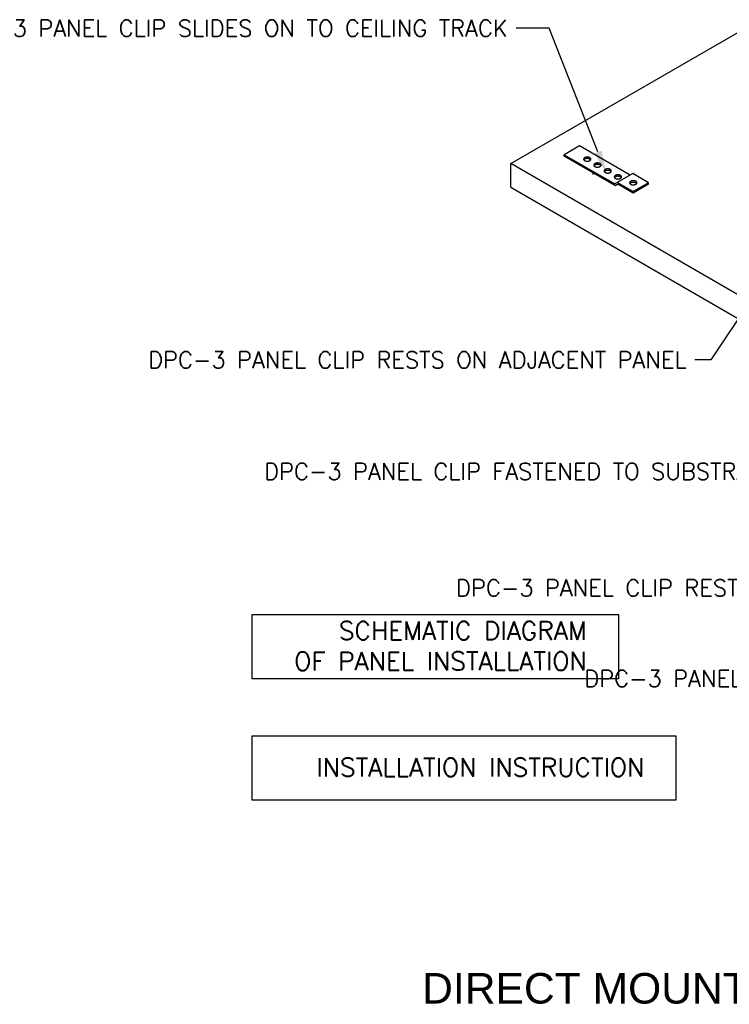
# Model space of a CAD drawing. Header units: inches. Extents: x 31 to 585, y 3457 to 3603.
# Tile 15 of 24: x 208 to 258, y 3532 to 3601. Entities that reach past the tile are written whole.
import ezdxf
from ezdxf import colors
from ezdxf.entities.mleader import LeaderData, LeaderLine
from ezdxf.math import Vec2, Vec3

# ---------------------------------------------------------------- set-up
doc = ezdxf.new("R2010")
doc.units = ezdxf.units.IN
doc.header["$MEASUREMENT"] = 0
for name, color, linetype in [('1-MOUNT', 155, 'Continuous'), ('1-PANEL', 6, 'Continuous'), ('1-TEXT', 2, 'Continuous')]:
    doc.layers.add(name, color=color, linetype=linetype)
doc.styles.add('GEN NOTES', font='ARIALUNI.TTF')
doc.styles.add('ROMANS', font='romans.shx')
doc.styles.add('TEXT', font='romans.shx')

msp = doc.modelspace()

# ---------------------------------------------------------------- linework, layer by layer
at = {"layer": '1-MOUNT'}
for p, q in [((247.15807, 3591.83434), (246.09829, 3591.2221)), ((250.65423, 3589.81427), (247.15807, 3591.83434)), ((246.09829, 3591.12011), (246.09829, 3591.2221)), ((246.09829, 3591.2221), (249.59446, 3589.20204)), ((249.63096, 3589.07887), (246.09829, 3591.12011)), ((248.09297, 3589.85299), (248.09297, 3589.95498)), ((250.83153, 3589.91619), (249.59446, 3589.20204)), ((249.77113, 3589.30403), (250.86741, 3588.67062)), ((251.92719, 3589.28285), (250.83153, 3589.91619)), ((251.92719, 3589.28285), (250.86741, 3588.67062)), ((251.92719, 3589.18086), (251.92719, 3589.28285)), ((249.80764, 3589.18086), (249.63096, 3589.07887)), ((250.86741, 3588.56863), (249.80764, 3589.18086)), ((251.92719, 3589.18086), (250.86741, 3588.56863)), ((250.86741, 3588.67062), (250.86741, 3588.56863))]:
    msp.add_line(p, q, dxfattribs=at)
for points in [[(247.80569, 3590.7885), (247.82687, 3590.79574), (247.84638, 3590.80438), (247.86449, 3590.81386), (247.88121, 3590.82444), (247.8957, 3590.83559), (247.90824, 3590.84785), (247.91883, 3590.86067), (247.92691, 3590.87405), (247.93304, 3590.8877), (247.93666, 3590.90164), (247.93778, 3590.91585), (247.93666, 3590.93006), (247.93304, 3590.94399), (247.92691, 3590.95765), (247.91883, 3590.97102), (247.90824, 3590.98384), (247.8957, 3590.9961), (247.88121, 3591.00753), (247.86449, 3591.01784), (247.84638, 3591.02731), (247.82687, 3591.03595), (247.80569, 3591.0432), (247.78368, 3591.04933), (247.76055, 3591.05407), (247.73658, 3591.05741), (247.71234, 3591.05964), (247.68809, 3591.0602), (247.66357, 3591.05964), (247.63933, 3591.05741), (247.61536, 3591.05407), (247.59251, 3591.04933), (247.57022, 3591.0432), (247.54932, 3591.03595), (247.52953, 3591.02731), (247.51142, 3591.01784), (247.49498, 3591.00753), (247.48021, 3590.9961), (247.46767, 3590.98384), (247.45708, 3590.97102), (247.449, 3590.95765), (247.44287, 3590.94399), (247.43952, 3590.93006), (247.43813, 3590.91585), (247.43952, 3590.90164), (247.44287, 3590.8877), (247.449, 3590.87405), (247.45708, 3590.86067), (247.46767, 3590.84785), (247.48021, 3590.83559), (247.49498, 3590.82444), (247.51142, 3590.81386), (247.52953, 3590.80438), (247.54932, 3590.79574), (247.57022, 3590.7885), (247.59251, 3590.78264), (247.61536, 3590.77763), (247.63933, 3590.77428), (247.66357, 3590.77233), (247.68809, 3590.7715), (247.71234, 3590.77233), (247.73658, 3590.77428), (247.76055, 3590.77763), (247.78368, 3590.78264)], [(248.29893, 3590.64108), (248.27664, 3590.63495), (248.25574, 3590.62771), (248.23595, 3590.61935), (248.21784, 3590.60959), (248.2014, 3590.59928), (248.18691, 3590.58786), (248.17409, 3590.57559), (248.16378, 3590.56278), (248.15542, 3590.54968), (248.14957, 3590.53574), (248.14594, 3590.52181), (248.14483, 3590.5076), (248.14594, 3590.49339), (248.14957, 3590.47945), (248.15542, 3590.4658), (248.16378, 3590.45242), (248.17409, 3590.4396), (248.18691, 3590.42734), (248.2014, 3590.4162), (248.21784, 3590.40561), (248.23595, 3590.39613), (248.25574, 3590.38777), (248.27664, 3590.38025), (248.29893, 3590.3744), (248.32206, 3590.36966), (248.34575, 3590.36604), (248.36999, 3590.36409), (248.39452, 3590.36325), (248.41904, 3590.36409), (248.44328, 3590.36604), (248.46697, 3590.36966), (248.4901, 3590.3744), (248.51239, 3590.38025), (248.53329, 3590.38777), (248.55308, 3590.39613), (248.57119, 3590.40561), (248.58763, 3590.4162), (248.60212, 3590.42734), (248.61494, 3590.4396), (248.62525, 3590.45242), (248.63361, 3590.4658), (248.63946, 3590.47945), (248.64309, 3590.49339), (248.6442, 3590.5076), (248.64309, 3590.52181), (248.63946, 3590.53574), (248.63361, 3590.54968), (248.62525, 3590.56278), (248.61494, 3590.57559), (248.60212, 3590.58786), (248.58763, 3590.59928), (248.57119, 3590.60959), (248.55308, 3590.61935), (248.53329, 3590.62771), (248.51239, 3590.63495), (248.4901, 3590.64108), (248.46697, 3590.64582), (248.44328, 3590.64916), (248.41904, 3590.65139), (248.39452, 3590.65195), (248.36999, 3590.65139), (248.34575, 3590.64916), (248.32206, 3590.64582)], [(248.92454, 3590.20162), (248.90782, 3590.19103), (248.89333, 3590.17961), (248.88079, 3590.16735), (248.8702, 3590.15453), (248.86212, 3590.14143), (248.85599, 3590.1275), (248.85237, 3590.11356), (248.85125, 3590.09935), (248.85237, 3590.08542), (248.85599, 3590.07121), (248.86212, 3590.05755), (248.8702, 3590.04417), (248.88079, 3590.03136), (248.89333, 3590.01937), (248.90782, 3590.00795), (248.92454, 3589.99736), (248.94266, 3589.98788), (248.96216, 3589.97952), (248.98334, 3589.97228), (249.00536, 3589.96615), (249.02848, 3589.96141), (249.05245, 3589.95779), (249.07669, 3589.95584), (249.10094, 3589.955), (249.12546, 3589.95584), (249.14971, 3589.95779), (249.17367, 3589.96141), (249.19652, 3589.96615), (249.21881, 3589.97228), (249.23971, 3589.97952), (249.2595, 3589.98788), (249.27761, 3589.99736), (249.29406, 3590.00795), (249.30882, 3590.01937), (249.32136, 3590.03136), (249.33195, 3590.04417), (249.34004, 3590.05755), (249.34617, 3590.07121), (249.34979, 3590.08542), (249.3509, 3590.09935), (249.34979, 3590.11356), (249.34617, 3590.1275), (249.34004, 3590.14143), (249.33195, 3590.15453), (249.32136, 3590.16735), (249.30882, 3590.17961), (249.29406, 3590.19103), (249.27761, 3590.20162), (249.2595, 3590.2111), (249.23971, 3590.21946), (249.21881, 3590.2267), (249.19652, 3590.23283), (249.17367, 3590.23757), (249.14971, 3590.24091), (249.12546, 3590.24314), (249.10094, 3590.2437), (249.07669, 3590.24314), (249.05245, 3590.24091), (249.02848, 3590.23757), (249.00536, 3590.23283), (248.98334, 3590.2267), (248.96216, 3590.21946), (248.94266, 3590.2111)], [(249.68976, 3589.81845), (249.66886, 3589.81121), (249.64908, 3589.80285), (249.63096, 3589.79337), (249.61452, 3589.78278), (249.60003, 3589.77136), (249.58721, 3589.75938), (249.5769, 3589.74656), (249.56854, 3589.73318), (249.56269, 3589.71925), (249.55907, 3589.70531), (249.55767, 3589.6911), (249.55907, 3589.67717), (249.56269, 3589.66296), (249.56854, 3589.6493), (249.5769, 3589.63593), (249.58721, 3589.62311), (249.60003, 3589.61113), (249.61452, 3589.5997), (249.63096, 3589.58911), (249.64908, 3589.57964), (249.66886, 3589.57128), (249.68976, 3589.56403), (249.71206, 3589.5579), (249.73519, 3589.55316), (249.75887, 3589.54954), (249.78312, 3589.54759), (249.80764, 3589.54675), (249.83216, 3589.54759), (249.85641, 3589.54954), (249.88009, 3589.55316), (249.90322, 3589.5579), (249.92524, 3589.56403), (249.94642, 3589.57128), (249.9662, 3589.57964), (249.98432, 3589.58911), (250.00076, 3589.5997), (250.01525, 3589.61113), (250.02779, 3589.62311), (250.03838, 3589.63593), (250.04674, 3589.6493), (250.05259, 3589.66296), (250.05621, 3589.67717), (250.05733, 3589.6911), (250.05621, 3589.70531), (250.05259, 3589.71925), (250.04674, 3589.73318), (250.03838, 3589.74656), (250.02779, 3589.75938), (250.01525, 3589.77136), (250.00076, 3589.78278), (249.98432, 3589.79337), (249.9662, 3589.80285), (249.94642, 3589.81121), (249.92524, 3589.81845), (249.90322, 3589.82458), (249.88009, 3589.82932), (249.85641, 3589.83267), (249.83216, 3589.8349), (249.80764, 3589.83545), (249.78312, 3589.8349), (249.75887, 3589.83267), (249.73519, 3589.82932), (249.71206, 3589.82458)], [(250.72864, 3589.40296), (250.70885, 3589.3946), (250.69074, 3589.38513), (250.6743, 3589.37454), (250.65981, 3589.36311), (250.64699, 3589.35113), (250.63668, 3589.33831), (250.62832, 3589.32493), (250.62246, 3589.311), (250.61884, 3589.29707), (250.61773, 3589.28285), (250.61884, 3589.26892), (250.62246, 3589.25471), (250.62832, 3589.24105), (250.63668, 3589.22768), (250.64699, 3589.21486), (250.65981, 3589.20288), (250.6743, 3589.19145), (250.69074, 3589.18086), (250.70885, 3589.17139), (250.72864, 3589.16303), (250.74954, 3589.15578), (250.77183, 3589.14965), (250.79496, 3589.14491), (250.81865, 3589.14129), (250.84289, 3589.13934), (250.86741, 3589.13878), (250.89194, 3589.13934), (250.91618, 3589.14129), (250.93987, 3589.14491), (250.963, 3589.14965), (250.98529, 3589.15578), (251.00619, 3589.16303), (251.02598, 3589.17139), (251.04409, 3589.18086), (251.06053, 3589.19145), (251.07502, 3589.20288), (251.08784, 3589.21486), (251.09815, 3589.22768), (251.10651, 3589.24105), (251.11236, 3589.25471), (251.11599, 3589.26892), (251.1171, 3589.28285), (251.11599, 3589.29707), (251.11236, 3589.311), (251.10651, 3589.32493), (251.09815, 3589.33831), (251.08784, 3589.35113), (251.07502, 3589.36311), (251.06053, 3589.37454), (251.04409, 3589.38513), (251.02598, 3589.3946), (251.00619, 3589.40296), (250.98529, 3589.41021), (250.963, 3589.41634), (250.93987, 3589.42107), (250.91618, 3589.42442), (250.89194, 3589.42665), (250.86741, 3589.4272), (250.84289, 3589.42665), (250.81865, 3589.42442), (250.79496, 3589.42107), (250.77183, 3589.41634), (250.74954, 3589.41021)]]:
    msp.add_lwpolyline(points, close=True, dxfattribs=at)
for points in [[(247.92136, 3590.86485), (247.91883, 3590.86903), (247.90824, 3590.88185), (247.8957, 3590.89411), (247.88121, 3590.90526), (247.86449, 3590.91585), (247.84638, 3590.92532), (247.82687, 3590.93396), (247.80569, 3590.94121), (247.78368, 3590.94706), (247.76055, 3590.9518), (247.73658, 3590.95542), (247.71234, 3590.95737), (247.68809, 3590.95821), (247.66357, 3590.95737), (247.63933, 3590.95542), (247.61536, 3590.9518), (247.59251, 3590.94706), (247.57022, 3590.94121), (247.54932, 3590.93396), (247.52953, 3590.92532), (247.51142, 3590.91585), (247.49498, 3590.90526), (247.48021, 3590.89411), (247.46767, 3590.88185), (247.45708, 3590.86903), (247.45455, 3590.86485)], [(248.62786, 3590.4566), (248.62525, 3590.46078), (248.61494, 3590.4736), (248.60212, 3590.48586), (248.58763, 3590.49729), (248.57119, 3590.5076), (248.55308, 3590.51707), (248.53329, 3590.52571), (248.51239, 3590.53296), (248.4901, 3590.53881), (248.46697, 3590.54383), (248.44328, 3590.54717), (248.41904, 3590.54912), (248.39452, 3590.54996), (248.36999, 3590.54912), (248.34575, 3590.54717), (248.32206, 3590.54383), (248.29893, 3590.53881), (248.27664, 3590.53296), (248.25574, 3590.52571), (248.23595, 3590.51707), (248.21784, 3590.5076), (248.2014, 3590.49729), (248.18691, 3590.48586), (248.17409, 3590.4736), (248.16378, 3590.46078), (248.16117, 3590.4566)], [(249.33448, 3590.04835), (249.33195, 3590.05254), (249.32136, 3590.06535), (249.30882, 3590.07762), (249.29406, 3590.08904), (249.27761, 3590.09935), (249.2595, 3590.10883), (249.23971, 3590.11746), (249.21881, 3590.12471), (249.19652, 3590.13084), (249.17367, 3590.13558), (249.14971, 3590.13892), (249.12546, 3590.14087), (249.10094, 3590.14171), (249.07669, 3590.14087), (249.05245, 3590.13892), (249.02848, 3590.13558), (249.00536, 3590.13084), (248.98334, 3590.12471), (248.96216, 3590.11746), (248.94266, 3590.10883), (248.92454, 3590.09935), (248.90782, 3590.08904), (248.89333, 3590.07762), (248.88079, 3590.06535), (248.8702, 3590.05254), (248.86768, 3590.04835)], [(250.04099, 3589.64011), (250.03838, 3589.64429), (250.02779, 3589.65711), (250.01525, 3589.66937), (250.00076, 3589.68079), (249.98432, 3589.6911), (249.9662, 3589.70058), (249.94642, 3589.70922), (249.92524, 3589.71646), (249.90322, 3589.72259), (249.88009, 3589.72733), (249.85641, 3589.73067), (249.83216, 3589.7329), (249.80764, 3589.73346), (249.78312, 3589.7329), (249.75887, 3589.73067), (249.73519, 3589.72733), (249.71206, 3589.72259), (249.68976, 3589.71646), (249.66886, 3589.70922), (249.64908, 3589.70058), (249.63096, 3589.6911), (249.61452, 3589.68079), (249.60003, 3589.66937), (249.58721, 3589.65711), (249.5769, 3589.64429), (249.57429, 3589.64011)], [(250.63404, 3589.2319), (250.63668, 3589.23604), (250.64699, 3589.24886), (250.65981, 3589.26112), (250.6743, 3589.27254), (250.69074, 3589.28285), (250.70885, 3589.29261), (250.72864, 3589.30097), (250.74954, 3589.30821), (250.77183, 3589.31434), (250.79496, 3589.31908), (250.81865, 3589.32243), (250.84289, 3589.32465), (250.86741, 3589.32521), (250.89194, 3589.32465), (250.91618, 3589.32243), (250.93987, 3589.31908), (250.963, 3589.31434), (250.98529, 3589.30821), (251.00619, 3589.30097), (251.02598, 3589.29261), (251.04409, 3589.28285), (251.06053, 3589.27254), (251.07502, 3589.26112), (251.08784, 3589.24886), (251.09815, 3589.23604), (251.10079, 3589.2319)]]:
    msp.add_lwpolyline(points, dxfattribs=at)
at = {"layer": '1-PANEL'}
for p, q in [((242.39655, 3590.61001), (259.3525, 3600.40755)), ((259.3525, 3580.81247), (242.39655, 3590.61001)), ((242.39655, 3588.97799), (242.39655, 3590.61001)), ((242.39655, 3588.97799), (259.3525, 3579.18045))]:
    msp.add_line(p, q, dxfattribs=at)
at = {"layer": '1-TEXT', "color": 4}
for points in [[(224.52641, 3559.43558), (249.84118, 3559.43558), (249.84118, 3554.97528), (224.52641, 3554.97528)], [(224.52641, 3551.03566), (253.82454, 3551.03566), (253.82454, 3546.57536), (224.52641, 3546.57536)]]:
    msp.add_lwpolyline(points, close=True, dxfattribs=at)

# ---------------------------------------------------------------- texts
at = {"layer": '1-TEXT', "insert": (247.65196, 3557.25769), "char_height": 1.265625, "width": 27, "attachment_point": 6, "rotation": 0.0203049, "style": 'ROMANS'}
msp.add_mtext('SCHEMATIC DIAGRAM\\POF PANEL INSTALLATION', dxfattribs=at)
at = {"layer": '1-TEXT'}
for s, insert, char_height, width, attachment_point, style in [('INSTALLATION INSTRUCTION', (251.63532, 3548.85776), 1.265625, 27, 6, 'ROMANS'), ('\\pi3.2446;DIRECT MOUNT - IMPERIAL', (233.02613, 3533.5591), 2.109375, 45.1198428, 4, 'GEN NOTES')]:
    msp.add_mtext(s, dxfattribs=dict(at, insert=insert, char_height=char_height, width=width, attachment_point=attachment_point, style=style))

# ---------------------------------------------------------------- leaders
ml = msp.add_multileader_mtext('Standard', dxfattribs=at)
ml.set_content('DPC-3 PANEL CLIP SLIDES ON TO CEILING TRACK', color=256, style='TEXT')
ml.set_leader_properties(color=4, linetype='ByLayer', lineweight=-1)
ml.build(insert=Vec2(0, 0))
ml.multileader.update_dxf_attribs({"dogleg_length": 0.36, "arrow_head_size": 1.59375, "scale": 8.5})
ctx = ml.context
ctx.base_point, ctx.scale, ctx.char_height, ctx.arrow_head_size, ctx.landing_gap_size, ctx.plane_origin = Vec3(217.90526, 3599.96764), 8.5, 1.1475, 1.59375, 0.57375, Vec3(245.06276, 3597.08074)
ctx.text_align_type = 2
notes = []
notes.append((ctx, [(0, (1, 1, 0), (245.06276, 3599.96764), (-1, 0), 2.295, [(0, [(249.01181, 3589.92995)], 0, [])])]))
ctx.mtext.insert, ctx.mtext.width, ctx.mtext.alignment, ctx.mtext.flow_direction = Vec3(242.19401, 3600.54139), 24.880614, 3, 5
ml = msp.add_multileader_mtext('Standard', dxfattribs=at)
ml.set_content('DPC-3 PANEL CLIP RESTS ON ADJACENT PANEL', color=256, style='TEXT')
ml.set_leader_properties(color=4, linetype='ByLayer', lineweight=-1)
ml.build(insert=Vec2(0, 0))
ml.multileader.update_dxf_attribs({"dogleg_length": 0.36, "arrow_head_size": 1.59375, "scale": 8.5})
ctx = ml.context
ctx.base_point, ctx.scale, ctx.char_height, ctx.arrow_head_size, ctx.landing_gap_size, ctx.plane_origin = Vec3(230.76111, 3577.03185), 8.5, 1.1475, 1.59375, 0.57375, Vec3(252.83635, 3574.14496)
ctx.text_align_type = 2
notes.append((ctx, [(0, (1, 1, 0), (256.222, 3577.03185), (-1, 0), 1.09017, [(0, [(261.23453, 3584.55078)], 0, [])])]))
ctx.mtext.insert, ctx.mtext.width, ctx.mtext.alignment, ctx.mtext.flow_direction = Vec3(254.55808, 3577.6056), 24.880614, 3, 5
ml = msp.add_multileader_mtext('Standard', dxfattribs=at)
ml.set_content('DPC-3 PANEL CLIP FASTENED TO SUBSTRATE', color=256, style='TEXT')
ml.set_leader_properties(color=4, linetype='ByLayer', lineweight=-1)
ml.build(insert=Vec2(0, 0))
ml.multileader.update_dxf_attribs({"dogleg_length": 0.36, "arrow_head_size": 1.59375, "scale": 8.5})
ctx = ml.context
ctx.base_point, ctx.scale, ctx.char_height, ctx.arrow_head_size, ctx.landing_gap_size, ctx.plane_origin = Vec3(238.17956, 3569.31851), 8.5, 1.1475, 1.59375, 0.57375, Vec3(263.4792, 3566.43162)
ctx.text_align_type = 2
notes.append((ctx, [(0, (1, 1, 0), (262.49821, 3569.31851), (-1, 0), 1.31401, [(0, [(267.38078, 3577.74651)], 0, [])])]))
ctx.mtext.insert, ctx.mtext.width, ctx.mtext.alignment, ctx.mtext.flow_direction = Vec3(260.61045, 3569.89226), 24.880614, 3, 5
ml = msp.add_multileader_mtext('Standard', dxfattribs=at)
ml.set_content('DPC-3 PANEL CLIP RESTS ON ADJACENT PANEL', color=256, style='TEXT')
ml.set_leader_properties(color=4, linetype='ByLayer', lineweight=-1)
ml.build(insert=Vec2(0, 0))
ml.multileader.update_dxf_attribs({"dogleg_length": 0.36, "arrow_head_size": 1.59375, "scale": 8.5})
ctx = ml.context
ctx.base_point, ctx.scale, ctx.char_height, ctx.arrow_head_size, ctx.landing_gap_size, ctx.plane_origin = Vec3(252.05005, 3561.26295), 8.5, 1.1475, 1.59375, 0.57375, Vec3(280.52326, 3558.37606)
ctx.text_align_type = 2
notes.append((ctx, [(0, (1, 1, 0), (278.22826, 3561.26295), (-1, 0), 1.80749, [(0, [(283.33477, 3570.21626)], 0, [])])]))
ctx.mtext.insert, ctx.mtext.width, ctx.mtext.alignment, ctx.mtext.flow_direction = Vec3(275.84701, 3561.8367), 24.880614, 3, 5
ml = msp.add_multileader_mtext('Standard', dxfattribs=at)
ml.set_content('DPC-3 PANEL CLIP FASTENED TO SUBSTRATE', color=256, style='TEXT')
ml.set_leader_properties(color=4, linetype='ByLayer', lineweight=-1)
ml.build(insert=Vec2(0, 0))
ml.multileader.update_dxf_attribs({"dogleg_length": 0.36, "arrow_head_size": 1.59375, "scale": 8.5})
ctx = ml.context
ctx.base_point, ctx.scale, ctx.char_height, ctx.arrow_head_size, ctx.landing_gap_size, ctx.plane_origin = Vec3(260.31333, 3554.99325), 8.5, 1.1475, 1.59375, 0.57375, Vec3(285.61297, 3552.10636)
ctx.text_align_type = 2
notes.append((ctx, [(0, (1, 1, 0), (284.63198, 3554.99325), (-1, 0), 1.31401, [(0, [(289.51509, 3563.42362)], 0, [])])]))
ctx.mtext.insert, ctx.mtext.width, ctx.mtext.alignment, ctx.mtext.flow_direction = Vec3(282.74422, 3555.567), 24.880614, 3, 5
ml = msp.add_multileader_mtext('Standard', dxfattribs=at)
ml.set_content('DPC-3 PANEL CLIP FASTENED CEILING \\PTRACK', color=256, style='TEXT')
ml.set_leader_properties(color=4, linetype='ByLayer', lineweight=-1)
ml.build(insert=Vec2(0, 0))
ml.multileader.update_dxf_attribs({"dogleg_length": 0.36, "arrow_head_size": 1.59375, "scale": 8.5})
ctx = ml.context
ctx.base_point, ctx.scale, ctx.char_height, ctx.arrow_head_size, ctx.landing_gap_size, ctx.plane_origin = Vec3(277.26172, 3547.97757), 8.5, 1.1475, 1.59375, 0.57375, Vec3(297.53422, 3545.09068)
ctx.text_align_type = 2
notes.append((ctx, [(0, (1, 1, 0), (296.55323, 3547.97757), (-1, 0), 1.31401, [(0, [(301.47624, 3556.47911)], 0, [])])]))
ctx.mtext.insert, ctx.mtext.width, ctx.mtext.alignment, ctx.mtext.flow_direction = Vec3(294.66547, 3548.55132), 24.880614, 3, 5
for ctx, leaders in notes:
    for number, flags, end, landing, length, lines in leaders:
        leader = LeaderData()
        leader.index, (leader.has_last_leader_line, leader.has_dogleg_vector, leader.attachment_direction) = number, flags
        leader.last_leader_point, leader.dogleg_vector, leader.dogleg_length = Vec3(end), Vec3(landing), length
        for number, points, colour, breaks in lines:
            line = LeaderLine()
            line.index, line.vertices, line.color, line.breaks = number, Vec3.list(points), colors.encode_raw_color(colour), breaks
            leader.lines.append(line)
        ctx.leaders.append(leader)

doc.saveas('drawing.dxf')
